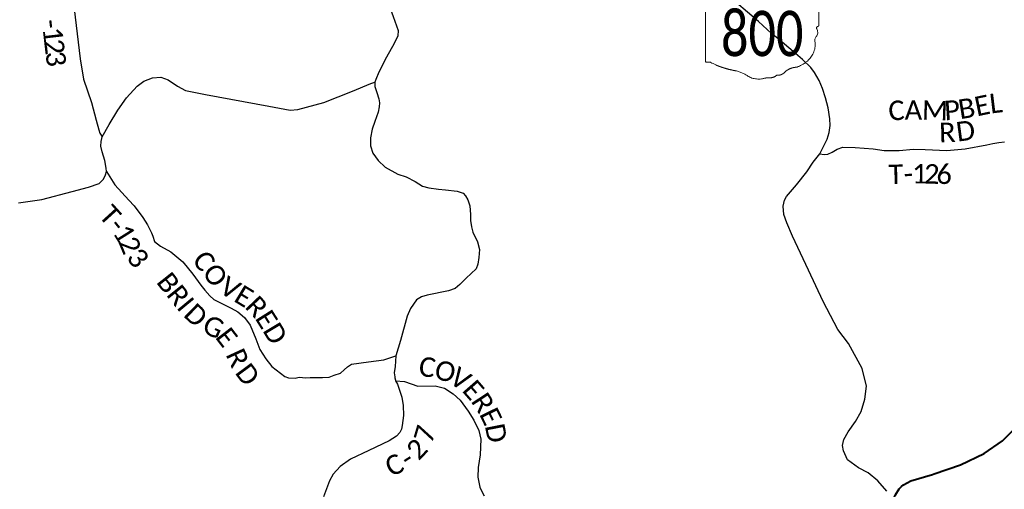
# Model space of a CAD drawing. Header units: feet. Extents: x 2184840 to 2498140, y 671180 to 1091827.
# Tile 5 of 26: x 2306164 to 2321295, y 795862 to 803073. Entities that reach past the tile are written whole.
import ezdxf
from ezdxf.enums import TextEntityAlignment as Align

# ---------------------------------------------------------------- set-up
doc = ezdxf.new("R2010")
doc.units = ezdxf.units.FT
doc.header["$MEASUREMENT"] = 0
for name, color, linetype, lineweight in [('GM_X_County_Road', 3, 'Continuous', 30), ('GM_X_County_Road_Text', 3, 'Continuous', 0), ('GM_X_State_Route', 1, 'Continuous', 30), ('GM_X_State_Shield', 7, 'Continuous', 0), ('GM_X_Township_Road', 4, 'Continuous', 30), ('GM_X_Township_Road_Text', 4, 'Continuous', 0), ('GM_X_US_Route', 1, 'Continuous', 40)]:
    doc.layers.add(name, color=color, linetype=linetype, lineweight=lineweight)
doc.styles.add('Style-font30', font='calibri.ttf')

# ---------------------------------------------------------------- blocks, each defined once
blk = doc.blocks.new('M1-H5_3')
at = {"layer": 'GM_X_State_Shield', "color": 7, "linetype": 'Continuous', "lineweight": 13}
blk.add_rational_spline([(889, 90), (889, 366), (889, 642), (889, 642), (889, 643), (893, 663), (868, 660), (668, 605), (457, 588), (381, 580), (315, 549), (240, 521), (173, 560), (112, 595), (47, 566), (7, 549), (-22, 577), (-110, 589), (-199, 583), (-269, 581), (-324, 616), (-324, 616), (-324, 616), (-579, 616), (-834, 616), (-834, 616), (-834, 616), (-854, 614), (-851, 598), (-851, 598), (-851, 598), (-851, 70), (-851, -459), (-851, -459), (-851, -459), (-853, -474), (-835, -477), (-817, -477), (-799, -475), (-764, -473), (-747, -497), (-576, -575), (-384, -610), (-281, -631), (-203, -689), (-95, -759), (39, -728), (85, -714), (134, -717), (195, -718), (237, -683), (257, -669), (280, -677), (334, -668), (367, -632), (435, -561), (548, -554), (886, -443), (829, -154), (821, -106), (863, -70), (888, -16), (859, 37), (840, 63), (876, 72), (892, 76), (889, 90), (889, 90), (889, 90), (889, 90), (889, 90)], [1, 1, 1, 1, 1, 0.602679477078, 1, 0.993510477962, 1, 0.97918266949, 1, 0.861753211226, 1, 0.844914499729, 1, 0.780919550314, 1, 0.992003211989, 1, 0.94119849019, 1, 1, 1, 1, 1, 1, 1, 0.707106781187, 1, 1, 1, 1, 1, 1, 1, 0.729277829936, 1, 0.993307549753, 1, 0.85024490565, 1, 0.989290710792, 1, 0.968903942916, 1, 0.884615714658, 1, 0.975313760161, 1, 0.917850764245, 1, 0.834383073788, 1, 0.938481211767, 1, 0.912928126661, 1, 0.784359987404, 1, 0.905853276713, 1, 0.928432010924, 1, 0.626651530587, 1, 0.776429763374, 1, 1, 1, 1, 1], degree=2, knots=[0, 0, 0, 0.028571, 0.028571, 0.057143, 0.057143, 0.085714, 0.085714, 0.114286, 0.114286, 0.142857, 0.142857, 0.171429, 0.171429, 0.2, 0.2, 0.228571, 0.228571, 0.257143, 0.257143, 0.285714, 0.285714, 0.314286, 0.314286, 0.342857, 0.342857, 0.371429, 0.371429, 0.4, 0.4, 0.428571, 0.428571, 0.457143, 0.457143, 0.485714, 0.485714, 0.514286, 0.514286, 0.542857, 0.542857, 0.571429, 0.571429, 0.6, 0.6, 0.628571, 0.628571, 0.657143, 0.657143, 0.685714, 0.685714, 0.714286, 0.714286, 0.742857, 0.742857, 0.771429, 0.771429, 0.8, 0.8, 0.828571, 0.828571, 0.857143, 0.857143, 0.885714, 0.885714, 0.914286, 0.914286, 0.942857, 0.942857, 0.971429, 0.971429, 1, 1, 1], dxfattribs=at)
at = {"layer": 'GM_X_State_Shield', "color": 7, "linetype": 'Continuous', "lineweight": 13, "style": 'Style-font30', "width": 0.767998}
blk.add_attdef('M1-H5_3_47552', text='', height=696, dxfattribs=at).set_placement((21, -384), align=Align.CENTER)

msp = doc.modelspace()

# ---------------------------------------------------------------- linework, layer by layer
at = {"layer": 'GM_X_County_Road', "flags": 128}
for points in [[(2312680, 804531), (2312504, 804451), (2312323, 804383), (2312154, 804328), (2311964, 804262), (2311831, 804205), (2311772, 804146), (2311731, 804085), (2311681, 803972), (2311668, 803808), (2311698, 803703), (2311762, 803600), (2311790, 803505), (2311868, 803220), (2311904, 803123), (2311955, 802980), (2311982, 802907), (2311976, 802825), (2311920, 802708), (2311802, 802498), (2311685, 802268), (2311635, 802155), (2311622, 802113)], [(2306147, 800259), (2306506, 800310), (2306973, 800437), (2307220, 800501), (2307383, 800559), (2307453, 800624), (2307484, 800692), (2307496, 800744), (2307494, 800794), (2307474, 800912), (2307433, 801045), (2307409, 801130), (2307418, 801202), (2307427, 801250), (2307433, 801274), (2307537, 801466), (2307671, 801682), (2307807, 801874), (2307969, 802051), (2308074, 802127), (2308203, 802182), (2308332, 802192), (2308445, 802150), (2308587, 802053), (2308714, 801988), (2309018, 801926), (2309995, 801746), (2310322, 801686), (2310436, 801692), (2310840, 801804), (2311280, 801978), (2311558, 802092), (2311622, 802113)], [(2311622, 802113), (2311622, 802050), (2311651, 801956), (2311681, 801859), (2311692, 801795), (2311689, 801733), (2311671, 801655), (2311624, 801510), (2311580, 801390), (2311553, 801257), (2311555, 801138), (2311593, 801023), (2311673, 800909), (2311781, 800809), (2311973, 800703), (2312104, 800658), (2312244, 800587), (2312353, 800518), (2312454, 800490), (2312602, 800471), (2312710, 800461), (2312885, 800442), (2312977, 800408), (2313016, 800369), (2313053, 800306), (2313083, 800217), (2313094, 800080), (2313090, 799988), (2313107, 799895), (2313129, 799812), (2313202, 799662), (2313232, 799545), (2313221, 799419), (2313207, 799321), (2313180, 799245), (2313023, 799102), (2312927, 799009), (2312858, 798945), (2312753, 798911), (2312426, 798843), (2312337, 798817), (2312260, 798770), (2312168, 798637), (2312119, 798520), (2312016, 798147), (2311945, 797910), (2311935, 797747), (2311917, 797651), (2311927, 797589), (2311930, 797575), (2311930, 797575)], [(2311930, 797575), (2311938, 797538), (2311940, 797528), (2311969, 797474), (2311998, 797397), (2312037, 797276), (2312057, 797148), (2312063, 796993), (2312044, 796843), (2312029, 796787), (2312006, 796733), (2311954, 796678), (2311841, 796607), (2311528, 796460), (2311250, 796325), (2311087, 796211), (2310982, 796092), (2310923, 795992), (2310834, 795747)]]:
    msp.add_lwpolyline(points, dxfattribs=at)
at = {"layer": 'GM_X_State_Route', "flags": 128}
msp.add_lwpolyline([(2319489, 795835), (2319352, 795992), (2319202, 796114), (2319055, 796191), (2318883, 796313), (2318825, 796451), (2318809, 796533), (2318828, 796629), (2318894, 796742), (2319009, 796903), (2319097, 797056), (2319152, 797248), (2319179, 797444), (2319112, 797718), (2318900, 798099), (2318739, 798316), (2318510, 798748), (2318288, 799227), (2318038, 799750), (2317951, 799952), (2317908, 800081), (2317897, 800210), (2317917, 800303), (2317948, 800357), (2318101, 800539), (2318258, 800737), (2318359, 800883), (2318459, 801014), (2318572, 801240), (2318602, 801342), (2318618, 801447), (2318616, 801549), (2318590, 801719), (2318548, 801871), (2318502, 802018), (2318450, 802142), (2318379, 802262), (2318324, 802340), (2318194, 802460), (2318049, 802587), (2317817, 802786), (2317717, 802861), (2317518, 803047), (2317179, 803334)], dxfattribs=at)
at = {"layer": 'GM_X_Township_Road', "flags": 128}
for points in [[(2307429, 804272), (2307414, 804028), (2307401, 803868), (2307378, 803775), (2307311, 803687), (2307202, 803610), (2307099, 803565), (2307023, 803526), (2306993, 803494), (2306987, 803366), (2307093, 802475), (2307145, 802160), (2307270, 801802), (2307341, 801529), (2307379, 801380), (2307397, 801332), (2307424, 801287), (2307433, 801274)], [(2318459, 801014), (2318526, 801001), (2318583, 801006), (2318648, 801041), (2318727, 801085), (2318816, 801117), (2319004, 801109), (2319278, 801092), (2319447, 801066), (2319678, 801066), (2319902, 801084), (2320080, 801081), (2320410, 801066), (2320694, 801088), (2321028, 801151), (2321117, 801172), (2321209, 801190), (2321296, 801200)], [(2307496, 800744), (2307627, 800538), (2307842, 800301), (2307923, 800216), (2308059, 800038), (2308127, 799925), (2308188, 799800), (2308209, 799751), (2308236, 799669), (2308327, 799593), (2308486, 799507), (2308670, 799357), (2308823, 799163), (2308949, 798997), (2309010, 798922), (2309087, 798835), (2309146, 798776), (2309279, 798710), (2309412, 798643), (2309515, 798587), (2309618, 798500), (2309707, 798382), (2309792, 798175), (2309852, 798010), (2309946, 797866), (2310039, 797749), (2310239, 797594), (2310294, 797571), (2310396, 797570), (2310458, 797583), (2310562, 797572), (2310630, 797577), (2310738, 797580), (2310816, 797577), (2310918, 797584), (2310996, 797613), (2311092, 797644), (2311149, 797698), (2311201, 797741), (2311262, 797781), (2311522, 797818), (2311762, 797849), (2311945, 797910)], [(2311940, 797528), (2312078, 797519), (2312182, 797481), (2312281, 797446), (2312549, 797453), (2312690, 797413), (2312825, 797330), (2312934, 797233), (2313058, 797064), (2313144, 796923), (2313220, 796764), (2313249, 796630), (2313238, 796393), (2313212, 796199), (2313204, 796050), (2313235, 795897), (2313236, 795890), (2313301, 795759)]]:
    msp.add_lwpolyline(points, dxfattribs=at)
at = {"layer": 'GM_X_US_Route', "flags": 128}
for points in [[(2320218, 796100), (2320622, 796235), (2320985, 796414), (2321270, 796606), (2321381, 796717), (2321477, 796812), (2321717, 797065), (2321996, 797380), (2322125, 797544), (2322330, 797958), (2322621, 798508), (2323047, 799018), (2323662, 799582), (2323859, 799782), (2324042, 799956), (2324534, 800416), (2324688, 800520), (2325063, 800773), (2325440, 800930), (2325839, 800984), (2326610, 801088), (2327951, 801288)], [(2319587, 795707), (2319623, 795779), (2319682, 795870), (2319717, 795906), (2319747, 795930), (2319858, 795990), (2320190, 796091), (2320218, 796100)]]:
    msp.add_lwpolyline(points, dxfattribs=at)

# ---------------------------------------------------------------- block references
at = {"layer": 'GM_X_State_Shield', "color": 7, "linetype": 'Continuous', "lineweight": 13}
ref = msp.add_blockref('M1-H5_3', (2317554, 802898), dxfattribs=at)
ref.add_attrib('M1-H5_3_14436', '800', dxfattribs={"color": 7, "linetype": 'Continuous', "lineweight": 13, "height": 696.1, "style": 'Style-font30', "width": 0.767998}).set_placement((2317575, 802514), align=Align.CENTER)

# ---------------------------------------------------------------- texts
at = {"layer": 'GM_X_County_Road_Text', "style": 'Style-font30'}
for s, rotation, p in [('7', 73.4942, (2312500, 796557)), ('2', 46.3358, (2312295, 796291)), ('C', 25.4095, (2311873, 796048)), ('-', 32.9357, (2312133, 796175))]:
    msp.add_text(s, height=300, rotation=rotation, dxfattribs=at).set_placement(p)
at = {"layer": 'GM_X_Township_Road_Text', "style": 'Style-font30'}
for s, rotation, p in [('-', 276.6326, (2306501, 803064)), ('1', 276.6472, (2306516, 802941)), ('2', 276.7253, (2306537, 802757)), ('3', 277.0335, (2306559, 802572)), ('C', 2.819, (2319521, 801525)), ('A', 0.0765, (2319763, 801537)), ('M', 358.1197, (2320025, 801538)), ('P', 3.9345, (2320383, 801527)), ('B', 9.2484, (2320615, 801545)), ('E', 11.8374, (2320873, 801587)), ('L', 6.8433, (2321086, 801632)), ('D', 7.6805, (2320577, 801200)), ('R', 1.577, (2320297, 801190)), ('T', 0.975, (2319517, 800547)), ('1', 359.5342, (2319876, 800560)), ('2', 357.9935, (2320058, 800559)), ('6', 359.3448, (2320251, 800552)), ('-', 4.1539, (2319759, 800552)), ('T', 312.2459, (2307366, 800057)), ('-', 308.7061, (2307513, 799895)), ('1', 302.1102, (2307585, 799806)), ('2', 292.6591, (2307677, 799661)), ('3', 307.8715, (2307792, 799416)), ('C', 307.697, (2308804, 799377)), ('O', 308.3218, (2308957, 799180)), ('B', 308.3977, (2308252, 799041)), ('V', 329.1578, (2309209, 798894)), ('R', 308.7278, (2308406, 798847)), ('E', 328.7235, (2309436, 798759)), ('I', 309.5914, (2308563, 798651)), ('R', 313.5537, (2309611, 798656)), ('D', 315.895, (2308666, 798529)), ('G', 335.2275, (2308947, 798283)), ('E', 302.1655, (2309771, 798490)), ('E', 307.7134, (2309157, 798196)), ('D', 300.8985, (2309890, 798301)), ('R', 294.7356, (2309324, 797933)), ('C', 350.8932, (2312281, 797612)), ('D', 306.6108, (2309462, 797651)), ('O', 343.3163, (2312514, 797576)), ('V', 326.0518, (2312745, 797510)), ('E', 311.1136, (2312949, 797376)), ('R', 303.3085, (2313090, 797216)), ('E', 296.0437, (2313220, 797019)), ('D', 281.0549, (2313312, 796837))]:
    msp.add_text(s, height=300, rotation=rotation, dxfattribs=at).set_placement(p)

doc.saveas('drawing.dxf')
